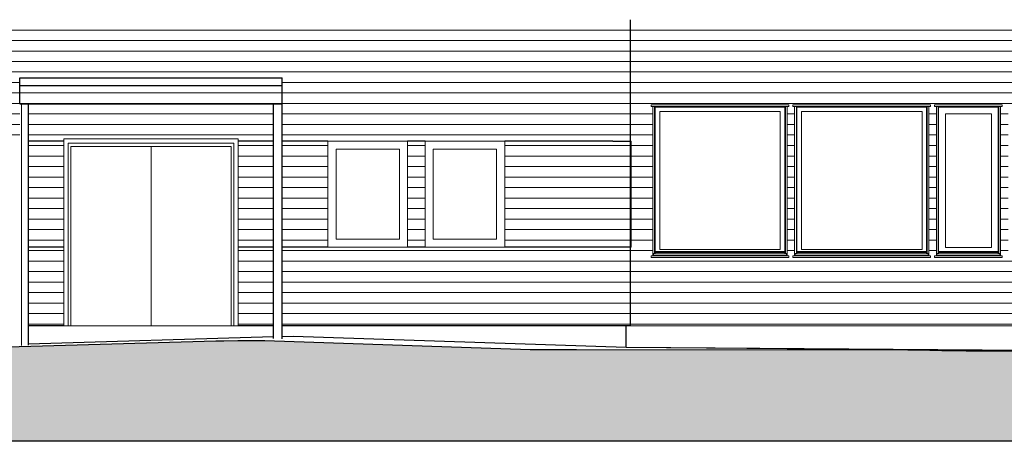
# Model space of a CAD drawing. Header units: millimetres. Extents: x 18966 to 73138, y 1000 to 18261.
# Tile 4 of 13: x 38031 to 49286, y 2500 to 7320. Entities that reach past the tile are written whole.
import ezdxf

# ---------------------------------------------------------------- set-up
doc = ezdxf.new("R2010")
doc.units = ezdxf.units.MM
doc.header["$LTSCALE"] = 0.5
doc.header["$MEASUREMENT"] = 0
doc.linetypes.add('PLINE', pattern=[0])
for name, color, linetype in [('222- Søyler', 7, 'Continuous'), ('23-- Yttervegger', 7, 'Continuous'), ('251- Frittbærende dekker', 7, 'Continuous'), ('71-- Bearbeidet terreng', 7, 'Continuous'), ('71-- Bearbeidet terreng (Skravur)', 7, 'Continuous')]:
    doc.layers.add(name, color=color, linetype=linetype)
for name, color, linetype, lineweight in [('234- Vinduer_ dører_ porter', 7, 'Continuous', 0), ('234- Vinduer_ dører_ porter(Nye konstruksjoner)', 7, 'Continuous', 0), ('235- Utvendig kledning og overflate', 7, 'Continuous', 0), ('235- Utvendig kledning og overflate(Nye konstruksjoner)', 7, 'Continuous', 0)]:
    doc.layers.add(name, color=color, linetype=linetype, lineweight=lineweight)

# ---------------------------------------------------------------- blocks, each defined once
blk = doc.blocks.new('*X2')
at = {"layer": '235- Utvendig kledning og overflate', "linetype": 'PLINE'}
for p, q in [((44810, 5882), (45010, 5882)), ((45010, 5882), (44810, 5882)), ((44810, 5761), (45010, 5761)), ((45010, 5761), (44810, 5761)), ((44810, 5641), (45010, 5641)), ((45010, 5641), (44810, 5641)), ((44810, 5521), (45010, 5521)), ((45010, 5521), (44810, 5521)), ((44810, 5401), (45010, 5401)), ((45010, 5401), (44810, 5401)), ((44810, 5281), (45010, 5281)), ((45010, 5281), (44810, 5281)), ((44810, 5161), (45010, 5161)), ((45010, 5161), (44810, 5161)), ((44810, 5041), (45010, 5041)), ((45010, 5041), (44810, 5041)), ((44810, 4921), (45010, 4921)), ((45010, 4921), (44810, 4921)), ((44810, 4801), (45010, 4801)), ((45010, 4801), (44810, 4801))]:
    blk.add_line(p, q, dxfattribs=at)
blk = doc.blocks.new('*X5')
at = {"layer": '235- Utvendig kledning og overflate', "linetype": 'PLINE'}
for p, q in [((44810, 4681), (45010, 4681)), ((45010, 4681), (44810, 4681)), ((44810, 4561), (45010, 4561)), ((45010, 4561), (44810, 4561)), ((44810, 4441), (45010, 4441)), ((45010, 4441), (44810, 4441)), ((44810, 4321), (45010, 4321)), ((45010, 4321), (44810, 4321)), ((44810, 4201), (45010, 4201)), ((45010, 4201), (44810, 4201)), ((44810, 4081), (45010, 4081)), ((45010, 4081), (44810, 4081)), ((44810, 3961), (45010, 3961)), ((45010, 3961), (44810, 3961)), ((44810, 3841), (45010, 3841)), ((45010, 3841), (44810, 3841))]:
    blk.add_line(p, q, dxfattribs=at)
blk = doc.blocks.new('*X6')
at = {"layer": '235- Utvendig kledning og overflate', "linetype": 'PLINE'}
for p, q in [((44810, 7202), (45010, 7202)), ((45010, 7202), (44810, 7202)), ((44810, 7082), (45010, 7082)), ((45010, 7082), (44810, 7082)), ((44810, 6962), (45010, 6962)), ((45010, 6962), (44810, 6962)), ((44810, 6842), (45010, 6842)), ((45010, 6842), (44810, 6842)), ((44810, 6722), (45010, 6722)), ((45010, 6722), (44810, 6722)), ((44810, 6602), (45010, 6602)), ((45010, 6602), (44810, 6602)), ((44810, 6482), (45010, 6482)), ((45010, 6482), (44810, 6482)), ((44810, 6362), (45010, 6362)), ((45010, 6362), (44810, 6362)), ((44810, 6242), (45010, 6242)), ((45010, 6242), (44810, 6242)), ((44810, 6122), (45010, 6122)), ((45010, 6122), (44810, 6122)), ((44810, 6002), (45010, 6002)), ((45010, 6002), (44810, 6002))]:
    blk.add_line(p, q, dxfattribs=at)
blk = doc.blocks.new('*X11')
at = {"layer": '235- Utvendig kledning og overflate', "linetype": 'PLINE'}
for p, q in [((38131, 5882), (38537, 5882)), ((38537, 5882), (38131, 5882)), ((38131, 5761), (38537, 5761)), ((38537, 5761), (38131, 5761)), ((38131, 5641), (38537, 5641)), ((38537, 5641), (38131, 5641)), ((38131, 5521), (38537, 5521)), ((38537, 5521), (38131, 5521)), ((38131, 5401), (38537, 5401)), ((38537, 5401), (38131, 5401)), ((38131, 5281), (38537, 5281)), ((38537, 5281), (38131, 5281)), ((38131, 5161), (38537, 5161)), ((38537, 5161), (38131, 5161)), ((38131, 5041), (38537, 5041)), ((38537, 5041), (38131, 5041)), ((38131, 4921), (38537, 4921)), ((38537, 4921), (38131, 4921)), ((38131, 4801), (38537, 4801)), ((38537, 4801), (38131, 4801))]:
    blk.add_line(p, q, dxfattribs=at)
blk = doc.blocks.new('*X15')
at = {"layer": '235- Utvendig kledning og overflate', "linetype": 'PLINE'}
for p, q in [((43575, 5882), (43997, 5882)), ((44000, 5882), (43575, 5882)), ((43997, 5882), (44810, 5882)), ((44810, 5882), (44000, 5882)), ((43575, 5761), (43997, 5761)), ((44000, 5761), (43575, 5761)), ((43997, 5761), (44810, 5761)), ((44810, 5761), (44000, 5761)), ((43575, 5641), (43997, 5641)), ((44000, 5641), (43575, 5641)), ((43997, 5641), (44810, 5641)), ((44810, 5641), (44000, 5641)), ((43575, 5521), (43997, 5521)), ((44000, 5521), (43575, 5521)), ((43997, 5521), (44810, 5521)), ((44810, 5521), (44000, 5521)), ((43575, 5401), (43997, 5401)), ((44000, 5401), (43575, 5401)), ((43997, 5401), (44810, 5401)), ((44810, 5401), (44000, 5401)), ((43575, 5281), (43997, 5281)), ((44000, 5281), (43575, 5281)), ((43997, 5281), (44810, 5281)), ((44810, 5281), (44000, 5281)), ((43575, 5161), (43997, 5161)), ((44000, 5161), (43575, 5161)), ((43997, 5161), (44810, 5161)), ((44810, 5161), (44000, 5161)), ((43575, 5041), (43997, 5041)), ((44000, 5041), (43575, 5041)), ((43997, 5041), (44810, 5041)), ((44810, 5041), (44000, 5041)), ((43575, 4921), (43997, 4921)), ((44000, 4921), (43575, 4921)), ((43997, 4921), (44810, 4921)), ((44810, 4921), (44000, 4921)), ((43575, 4801), (43997, 4801)), ((44000, 4801), (43575, 4801)), ((43997, 4801), (44810, 4801)), ((44810, 4801), (44000, 4801))]:
    blk.add_line(p, q, dxfattribs=at)
blk = doc.blocks.new('*X16')
at = {"layer": '235- Utvendig kledning og overflate', "linetype": 'PLINE'}
for p, q in [((40528, 5882), (40931, 5882)), ((40931, 5882), (40528, 5882)), ((40528, 5761), (40931, 5761)), ((40931, 5761), (40528, 5761)), ((40528, 5641), (40931, 5641)), ((40931, 5641), (40528, 5641)), ((40528, 5521), (40931, 5521)), ((40931, 5521), (40528, 5521)), ((40528, 5401), (40931, 5401)), ((40931, 5401), (40528, 5401)), ((40528, 5281), (40931, 5281)), ((40931, 5281), (40528, 5281)), ((40528, 5161), (40931, 5161)), ((40931, 5161), (40528, 5161)), ((40528, 5041), (40931, 5041)), ((40931, 5041), (40528, 5041)), ((40528, 4921), (40931, 4921)), ((40931, 4921), (40528, 4921)), ((40528, 4801), (40931, 4801)), ((40931, 4801), (40528, 4801))]:
    blk.add_line(p, q, dxfattribs=at)
blk = doc.blocks.new('*X17')
at = {"layer": '235- Utvendig kledning og overflate', "linetype": 'PLINE'}
for p, q in [((41031, 5882), (41555, 5882)), ((41555, 5882), (41031, 5882)), ((41031, 5761), (41555, 5761)), ((41555, 5761), (41031, 5761)), ((41031, 5641), (41555, 5641)), ((41555, 5641), (41031, 5641)), ((41031, 5521), (41555, 5521)), ((41555, 5521), (41031, 5521)), ((41031, 5401), (41555, 5401)), ((41555, 5401), (41031, 5401)), ((41031, 5281), (41555, 5281)), ((41555, 5281), (41031, 5281)), ((41031, 5161), (41555, 5161)), ((41555, 5161), (41031, 5161)), ((41031, 5041), (41555, 5041)), ((41555, 5041), (41031, 5041)), ((41031, 4921), (41555, 4921)), ((41555, 4921), (41031, 4921)), ((41031, 4801), (41555, 4801)), ((41555, 4801), (41031, 4801))]:
    blk.add_line(p, q, dxfattribs=at)
blk = doc.blocks.new('*X18')
at = {"layer": '235- Utvendig kledning og overflate', "linetype": 'PLINE'}
for p, q in [((42465, 5882), (42665, 5882)), ((42665, 5882), (42465, 5882)), ((42465, 5761), (42665, 5761)), ((42665, 5761), (42465, 5761)), ((42465, 5641), (42665, 5641)), ((42665, 5641), (42465, 5641)), ((42465, 5521), (42665, 5521)), ((42665, 5521), (42465, 5521)), ((42465, 5401), (42665, 5401)), ((42665, 5401), (42465, 5401)), ((42465, 5281), (42665, 5281)), ((42665, 5281), (42465, 5281)), ((42465, 5161), (42665, 5161)), ((42665, 5161), (42465, 5161)), ((42465, 5041), (42665, 5041)), ((42665, 5041), (42465, 5041)), ((42465, 4921), (42665, 4921)), ((42665, 4921), (42465, 4921)), ((42465, 4801), (42665, 4801)), ((42665, 4801), (42465, 4801))]:
    blk.add_line(p, q, dxfattribs=at)
blk = doc.blocks.new('*X20')
at = {"layer": '235- Utvendig kledning og overflate', "linetype": 'PLINE'}
for p, q in [((38131, 4681), (38537, 4681)), ((38537, 4681), (38131, 4681)), ((38131, 4561), (38537, 4561)), ((38537, 4561), (38131, 4561)), ((38131, 4441), (38537, 4441)), ((38537, 4441), (38131, 4441)), ((38131, 4321), (38537, 4321)), ((38537, 4321), (38131, 4321)), ((38131, 4201), (38537, 4201)), ((38537, 4201), (38131, 4201)), ((38131, 4081), (38537, 4081)), ((38537, 4081), (38131, 4081)), ((38131, 3961), (38537, 3961)), ((38537, 3961), (38131, 3961)), ((38131, 3841), (38537, 3841)), ((38537, 3841), (38131, 3841))]:
    blk.add_line(p, q, dxfattribs=at)
blk = doc.blocks.new('*X21')
at = {"layer": '235- Utvendig kledning og overflate', "linetype": 'PLINE'}
for p, q in [((40528, 4681), (40931, 4681)), ((40931, 4681), (40528, 4681)), ((40528, 4561), (40931, 4561)), ((40931, 4561), (40528, 4561)), ((40528, 4441), (40931, 4441)), ((40931, 4441), (40528, 4441)), ((40528, 4321), (40931, 4321)), ((40931, 4321), (40528, 4321)), ((40528, 4201), (40931, 4201)), ((40931, 4201), (40528, 4201)), ((40528, 4081), (40931, 4081)), ((40931, 4081), (40528, 4081)), ((40528, 3961), (40931, 3961)), ((40931, 3961), (40528, 3961)), ((40528, 3841), (40931, 3841)), ((40931, 3841), (40528, 3841))]:
    blk.add_line(p, q, dxfattribs=at)
blk = doc.blocks.new('*X22')
at = {"layer": '235- Utvendig kledning og overflate', "linetype": 'PLINE'}
for p, q in [((41031, 4681), (43997, 4681)), ((44000, 4681), (41031, 4681)), ((43997, 4681), (44810, 4681)), ((44810, 4681), (44000, 4681)), ((41031, 4561), (43997, 4561)), ((44000, 4561), (41031, 4561)), ((43997, 4561), (44810, 4561)), ((44810, 4561), (44000, 4561)), ((41031, 4441), (43997, 4441)), ((44000, 4441), (41031, 4441)), ((43997, 4441), (44810, 4441)), ((44810, 4441), (44000, 4441)), ((41031, 4321), (43997, 4321)), ((44000, 4321), (41031, 4321)), ((43997, 4321), (44810, 4321)), ((44810, 4321), (44000, 4321)), ((41031, 4201), (43997, 4201)), ((44000, 4201), (41031, 4201)), ((43997, 4201), (44810, 4201)), ((44810, 4201), (44000, 4201)), ((41031, 4081), (43997, 4081)), ((44000, 4081), (41031, 4081)), ((43997, 4081), (44810, 4081)), ((44810, 4081), (44000, 4081)), ((41031, 3961), (43997, 3961)), ((44000, 3961), (41031, 3961)), ((43997, 3961), (44810, 3961)), ((44810, 3961), (44000, 3961)), ((41031, 3841), (43997, 3841)), ((44000, 3841), (41031, 3841)), ((43997, 3841), (44810, 3841)), ((44810, 3841), (44000, 3841))]:
    blk.add_line(p, q, dxfattribs=at)
blk = doc.blocks.new('*X23')
at = {"layer": '235- Utvendig kledning og overflate', "linetype": 'PLINE'}
for p, q in [((34192, 7202), (35997, 7202)), ((36000, 7202), (34192, 7202)), ((35997, 7202), (39997, 7202)), ((40000, 7202), (36000, 7202)), ((39997, 7202), (43997, 7202)), ((44000, 7202), (40000, 7202)), ((43997, 7202), (44810, 7202)), ((44810, 7202), (44000, 7202)), ((34192, 7082), (35997, 7082)), ((36000, 7082), (34192, 7082)), ((35997, 7082), (39997, 7082)), ((40000, 7082), (36000, 7082)), ((39997, 7082), (43997, 7082)), ((44000, 7082), (40000, 7082)), ((43997, 7082), (44810, 7082)), ((44810, 7082), (44000, 7082)), ((34192, 6962), (35997, 6962)), ((36000, 6962), (34192, 6962)), ((35997, 6962), (39997, 6962)), ((40000, 6962), (36000, 6962)), ((39997, 6962), (43997, 6962)), ((44000, 6962), (40000, 6962)), ((43997, 6962), (44810, 6962)), ((44810, 6962), (44000, 6962)), ((34192, 6842), (35997, 6842)), ((36000, 6842), (34192, 6842)), ((35997, 6842), (39997, 6842)), ((40000, 6842), (36000, 6842)), ((39997, 6842), (43997, 6842)), ((44000, 6842), (40000, 6842)), ((43997, 6842), (44810, 6842)), ((44810, 6842), (44000, 6842)), ((34192, 6722), (35997, 6722)), ((36000, 6722), (34192, 6722)), ((35997, 6722), (39997, 6722)), ((40000, 6722), (36000, 6722)), ((39997, 6722), (43997, 6722)), ((44000, 6722), (40000, 6722)), ((43997, 6722), (44810, 6722)), ((44810, 6722), (44000, 6722)), ((34192, 6602), (35997, 6602)), ((36000, 6602), (34192, 6602)), ((35997, 6602), (38031, 6602)), ((38031, 6602), (36000, 6602)), ((41031, 6602), (43997, 6602)), ((44000, 6602), (41031, 6602)), ((43997, 6602), (44810, 6602)), ((44810, 6602), (44000, 6602)), ((34192, 6482), (35997, 6482)), ((36000, 6482), (34192, 6482)), ((35997, 6482), (38031, 6482)), ((38031, 6482), (36000, 6482)), ((41031, 6482), (43997, 6482)), ((44000, 6482), (41031, 6482)), ((43997, 6482), (44810, 6482)), ((44810, 6482), (44000, 6482)), ((34192, 6362), (35997, 6362)), ((36000, 6362), (34192, 6362)), ((35997, 6362), (38031, 6362)), ((38031, 6362), (36000, 6362)), ((41031, 6362), (43997, 6362)), ((44000, 6362), (41031, 6362)), ((43997, 6362), (44810, 6362)), ((44810, 6362), (44000, 6362)), ((34192, 6242), (35997, 6242)), ((36000, 6242), (34192, 6242)), ((35997, 6242), (38031, 6242)), ((38031, 6242), (36000, 6242)), ((41031, 6242), (43997, 6242)), ((44000, 6242), (41031, 6242)), ((43997, 6242), (44810, 6242)), ((44810, 6242), (44000, 6242)), ((34192, 6122), (35997, 6122)), ((36000, 6122), (34192, 6122)), ((35997, 6122), (38031, 6122)), ((38031, 6122), (36000, 6122)), ((41031, 6122), (43997, 6122)), ((44000, 6122), (41031, 6122)), ((43997, 6122), (44810, 6122)), ((44810, 6122), (44000, 6122)), ((34192, 6002), (35997, 6002)), ((36000, 6002), (34192, 6002)), ((35997, 6002), (38031, 6002)), ((38031, 6002), (36000, 6002)), ((41031, 6002), (43997, 6002)), ((44000, 6002), (41031, 6002)), ((43997, 6002), (44810, 6002)), ((44810, 6002), (44000, 6002))]:
    blk.add_line(p, q, dxfattribs=at)
blk = doc.blocks.new('*X24')
at = {"layer": '235- Utvendig kledning og overflate', "linetype": 'PLINE'}
for p, q in [((38131, 6242), (39997, 6242)), ((40000, 6242), (38131, 6242)), ((39997, 6242), (40931, 6242)), ((40931, 6242), (40000, 6242)), ((38131, 6122), (39997, 6122)), ((40000, 6122), (38131, 6122)), ((39997, 6122), (40931, 6122)), ((40931, 6122), (40000, 6122)), ((38131, 6002), (39997, 6002)), ((40000, 6002), (38131, 6002)), ((39997, 6002), (40931, 6002)), ((40931, 6002), (40000, 6002))]:
    blk.add_line(p, q, dxfattribs=at)
blk = doc.blocks.new('*X53')
at = {"layer": '235- Utvendig kledning og overflate', "linetype": 'PLINE'}
for p, q in [((38031, 6482), (39997, 6482)), ((40000, 6482), (38031, 6482)), ((39997, 6482), (41031, 6482)), ((41031, 6482), (40000, 6482)), ((38031, 6362), (39997, 6362)), ((40000, 6362), (38031, 6362)), ((39997, 6362), (41031, 6362)), ((41031, 6362), (40000, 6362))]:
    blk.add_line(p, q, dxfattribs=at)
blk = doc.blocks.new('*X54')
at = {"layer": '235- Utvendig kledning og overflate', "linetype": 'PLINE'}
for p, q in [((38050, 6357), (38050, 4003)), ((38050, 4000), (38050, 6357)), ((38050, 4003), (38050, 3597)), ((38050, 3597), (38050, 4000))]:
    blk.add_line(p, q, dxfattribs=at)
blk = doc.blocks.new('*X104')
at = {"layer": '235- Utvendig kledning og overflate(Nye konstruksjoner)', "linetype": 'PLINE'}
for p, q in [((45010, 7202), (47997, 7202)), ((48000, 7202), (45010, 7202)), ((47997, 7202), (51997, 7202)), ((52000, 7202), (48000, 7202)), ((51997, 7202), (54885, 7202)), ((54885, 7202), (52000, 7202)), ((45010, 7082), (47997, 7082)), ((48000, 7082), (45010, 7082)), ((47997, 7082), (51997, 7082)), ((52000, 7082), (48000, 7082)), ((51997, 7082), (54885, 7082)), ((54885, 7082), (52000, 7082)), ((45010, 6962), (47997, 6962)), ((48000, 6962), (45010, 6962)), ((47997, 6962), (51997, 6962)), ((52000, 6962), (48000, 6962)), ((51997, 6962), (54885, 6962)), ((54885, 6962), (52000, 6962)), ((45010, 6842), (47997, 6842)), ((48000, 6842), (45010, 6842)), ((47997, 6842), (51997, 6842)), ((52000, 6842), (48000, 6842)), ((51997, 6842), (54885, 6842)), ((54885, 6842), (52000, 6842)), ((45010, 6722), (47997, 6722)), ((48000, 6722), (45010, 6722)), ((47997, 6722), (51997, 6722)), ((52000, 6722), (48000, 6722)), ((51997, 6722), (54885, 6722)), ((54885, 6722), (52000, 6722)), ((45010, 6602), (47997, 6602)), ((48000, 6602), (45010, 6602)), ((47997, 6602), (51997, 6602)), ((52000, 6602), (48000, 6602)), ((51997, 6602), (54885, 6602)), ((54885, 6602), (52000, 6602)), ((45010, 6482), (47997, 6482)), ((48000, 6482), (45010, 6482)), ((47997, 6482), (51997, 6482)), ((52000, 6482), (48000, 6482)), ((51997, 6482), (54885, 6482)), ((54885, 6482), (52000, 6482)), ((45010, 6362), (47997, 6362)), ((48000, 6362), (45010, 6362)), ((47997, 6362), (51997, 6362)), ((52000, 6362), (48000, 6362)), ((51997, 6362), (54885, 6362)), ((54885, 6362), (52000, 6362)), ((45010, 6242), (45269, 6242)), ((45269, 6242), (45010, 6242)), ((46803, 6242), (46889, 6242)), ((46889, 6242), (46803, 6242)), ((48423, 6242), (48509, 6242)), ((48509, 6242), (48423, 6242)), ((49243, 6242), (49329, 6242)), ((49329, 6242), (49243, 6242)), ((50863, 6242), (50949, 6242)), ((50949, 6242), (50863, 6242)), ((51683, 6242), (51769, 6242)), ((51769, 6242), (51683, 6242)), ((53303, 6242), (53389, 6242)), ((53389, 6242), (53303, 6242)), ((54123, 6242), (54885, 6242)), ((54885, 6242), (54123, 6242)), ((45010, 6122), (45269, 6122)), ((45269, 6122), (45010, 6122)), ((46803, 6122), (46889, 6122)), ((46889, 6122), (46803, 6122)), ((48423, 6122), (48509, 6122)), ((48509, 6122), (48423, 6122)), ((49243, 6122), (49329, 6122)), ((49329, 6122), (49243, 6122)), ((50863, 6122), (50949, 6122)), ((50949, 6122), (50863, 6122)), ((51683, 6122), (51769, 6122)), ((51769, 6122), (51683, 6122)), ((53303, 6122), (53389, 6122)), ((53389, 6122), (53303, 6122)), ((54123, 6122), (54885, 6122)), ((54885, 6122), (54123, 6122)), ((45010, 6002), (45269, 6002)), ((45269, 6002), (45010, 6002)), ((46803, 6002), (46889, 6002)), ((46889, 6002), (46803, 6002)), ((48423, 6002), (48509, 6002)), ((48509, 6002), (48423, 6002)), ((49243, 6002), (49329, 6002)), ((49329, 6002), (49243, 6002)), ((50863, 6002), (50949, 6002)), ((50949, 6002), (50863, 6002)), ((51683, 6002), (51769, 6002)), ((51769, 6002), (51683, 6002)), ((53303, 6002), (53389, 6002)), ((53389, 6002), (53303, 6002)), ((54123, 6002), (54885, 6002)), ((54885, 6002), (54123, 6002)), ((45019, 5882), (45269, 5882)), ((45269, 5882), (45019, 5882)), ((46803, 5882), (46889, 5882)), ((46889, 5882), (46803, 5882)), ((48423, 5882), (48509, 5882)), ((48509, 5882), (48423, 5882)), ((49243, 5882), (49329, 5882)), ((49329, 5882), (49243, 5882)), ((50863, 5882), (50949, 5882)), ((50949, 5882), (50863, 5882)), ((51683, 5882), (51769, 5882)), ((51769, 5882), (51683, 5882)), ((53303, 5882), (53389, 5882)), ((53389, 5882), (53303, 5882)), ((54123, 5882), (54885, 5882)), ((54885, 5882), (54123, 5882)), ((45019, 5761), (45269, 5761)), ((45269, 5761), (45019, 5761)), ((46803, 5761), (46889, 5761)), ((46889, 5761), (46803, 5761)), ((48423, 5761), (48509, 5761)), ((48509, 5761), (48423, 5761)), ((49243, 5761), (49329, 5761)), ((49329, 5761), (49243, 5761)), ((50863, 5761), (50949, 5761)), ((50949, 5761), (50863, 5761)), ((51683, 5761), (51769, 5761)), ((51769, 5761), (51683, 5761)), ((53303, 5761), (53389, 5761)), ((53389, 5761), (53303, 5761)), ((54123, 5761), (54885, 5761)), ((54885, 5761), (54123, 5761)), ((45019, 5641), (45269, 5641)), ((45269, 5641), (45019, 5641)), ((46803, 5641), (46889, 5641)), ((46889, 5641), (46803, 5641)), ((48423, 5641), (48509, 5641)), ((48509, 5641), (48423, 5641)), ((49243, 5641), (49329, 5641)), ((49329, 5641), (49243, 5641)), ((50863, 5641), (50949, 5641)), ((50949, 5641), (50863, 5641)), ((51683, 5641), (51769, 5641)), ((51769, 5641), (51683, 5641)), ((53303, 5641), (53389, 5641)), ((53389, 5641), (53303, 5641)), ((54123, 5641), (54885, 5641)), ((54885, 5641), (54123, 5641)), ((45019, 5521), (45269, 5521)), ((45269, 5521), (45019, 5521)), ((46803, 5521), (46889, 5521)), ((46889, 5521), (46803, 5521)), ((48423, 5521), (48509, 5521)), ((48509, 5521), (48423, 5521)), ((49243, 5521), (49329, 5521)), ((49329, 5521), (49243, 5521)), ((50863, 5521), (50949, 5521)), ((50949, 5521), (50863, 5521)), ((51683, 5521), (51769, 5521)), ((51769, 5521), (51683, 5521)), ((53303, 5521), (53389, 5521)), ((53389, 5521), (53303, 5521)), ((54123, 5521), (54885, 5521)), ((54885, 5521), (54123, 5521)), ((45019, 5401), (45269, 5401)), ((45269, 5401), (45019, 5401)), ((46803, 5401), (46889, 5401)), ((46889, 5401), (46803, 5401)), ((48423, 5401), (48509, 5401)), ((48509, 5401), (48423, 5401)), ((49243, 5401), (49329, 5401)), ((49329, 5401), (49243, 5401)), ((50863, 5401), (50949, 5401)), ((50949, 5401), (50863, 5401)), ((51683, 5401), (51769, 5401)), ((51769, 5401), (51683, 5401)), ((53303, 5401), (53389, 5401)), ((53389, 5401), (53303, 5401)), ((54123, 5401), (54885, 5401)), ((54885, 5401), (54123, 5401)), ((45019, 5281), (45269, 5281)), ((45269, 5281), (45019, 5281)), ((46803, 5281), (46889, 5281)), ((46889, 5281), (46803, 5281)), ((48423, 5281), (48509, 5281)), ((48509, 5281), (48423, 5281)), ((49243, 5281), (49329, 5281)), ((49329, 5281), (49243, 5281)), ((50863, 5281), (50949, 5281)), ((50949, 5281), (50863, 5281)), ((51683, 5281), (51769, 5281)), ((51769, 5281), (51683, 5281)), ((53303, 5281), (53389, 5281)), ((53389, 5281), (53303, 5281)), ((54123, 5281), (54885, 5281)), ((54885, 5281), (54123, 5281)), ((45019, 5161), (45269, 5161)), ((45269, 5161), (45019, 5161)), ((46803, 5161), (46889, 5161)), ((46889, 5161), (46803, 5161)), ((48423, 5161), (48509, 5161)), ((48509, 5161), (48423, 5161)), ((49243, 5161), (49329, 5161)), ((49329, 5161), (49243, 5161)), ((50863, 5161), (50949, 5161)), ((50949, 5161), (50863, 5161)), ((51683, 5161), (51769, 5161)), ((51769, 5161), (51683, 5161)), ((53303, 5161), (53389, 5161)), ((53389, 5161), (53303, 5161)), ((54123, 5161), (54885, 5161)), ((54885, 5161), (54123, 5161)), ((45019, 5041), (45269, 5041)), ((45269, 5041), (45019, 5041)), ((46803, 5041), (46889, 5041)), ((46889, 5041), (46803, 5041)), ((48423, 5041), (48509, 5041)), ((48509, 5041), (48423, 5041)), ((49243, 5041), (49329, 5041)), ((49329, 5041), (49243, 5041)), ((50863, 5041), (50949, 5041)), ((50949, 5041), (50863, 5041)), ((51683, 5041), (51769, 5041)), ((51769, 5041), (51683, 5041)), ((53303, 5041), (53389, 5041)), ((53389, 5041), (53303, 5041)), ((54123, 5041), (54885, 5041)), ((54885, 5041), (54123, 5041)), ((45019, 4921), (45269, 4921)), ((45269, 4921), (45019, 4921)), ((46803, 4921), (46889, 4921)), ((46889, 4921), (46803, 4921)), ((48423, 4921), (48509, 4921)), ((48509, 4921), (48423, 4921)), ((49243, 4921), (49329, 4921)), ((49329, 4921), (49243, 4921)), ((50863, 4921), (50949, 4921)), ((50949, 4921), (50863, 4921)), ((51683, 4921), (51769, 4921)), ((51769, 4921), (51683, 4921)), ((53303, 4921), (53389, 4921)), ((53389, 4921), (53303, 4921)), ((54123, 4921), (54885, 4921)), ((54885, 4921), (54123, 4921)), ((45019, 4801), (45269, 4801)), ((45269, 4801), (45019, 4801)), ((46803, 4801), (46889, 4801)), ((46889, 4801), (46803, 4801)), ((48423, 4801), (48509, 4801)), ((48509, 4801), (48423, 4801)), ((49243, 4801), (49329, 4801)), ((49329, 4801), (49243, 4801)), ((50863, 4801), (50949, 4801)), ((50949, 4801), (50863, 4801)), ((51683, 4801), (51769, 4801)), ((51769, 4801), (51683, 4801)), ((53303, 4801), (53389, 4801)), ((53389, 4801), (53303, 4801)), ((54123, 4801), (54885, 4801)), ((54885, 4801), (54123, 4801)), ((45010, 4681), (45269, 4681)), ((45269, 4681), (45010, 4681)), ((46803, 4681), (46889, 4681)), ((46889, 4681), (46803, 4681)), ((48423, 4681), (48509, 4681)), ((48509, 4681), (48423, 4681)), ((49243, 4681), (49329, 4681)), ((49329, 4681), (49243, 4681)), ((50863, 4681), (50949, 4681)), ((50949, 4681), (50863, 4681)), ((51683, 4681), (51769, 4681)), ((51769, 4681), (51683, 4681)), ((53303, 4681), (53389, 4681)), ((53389, 4681), (53303, 4681)), ((54123, 4681), (54885, 4681)), ((54885, 4681), (54123, 4681)), ((45010, 4561), (47997, 4561)), ((48000, 4561), (45010, 4561)), ((47997, 4561), (51997, 4561)), ((52000, 4561), (48000, 4561)), ((51997, 4561), (54885, 4561)), ((54885, 4561), (52000, 4561)), ((45010, 4441), (47997, 4441)), ((48000, 4441), (45010, 4441)), ((47997, 4441), (51997, 4441)), ((52000, 4441), (48000, 4441)), ((51997, 4441), (54885, 4441)), ((54885, 4441), (52000, 4441)), ((45010, 4321), (47997, 4321)), ((48000, 4321), (45010, 4321)), ((47997, 4321), (51997, 4321)), ((52000, 4321), (48000, 4321)), ((51997, 4321), (54885, 4321)), ((54885, 4321), (52000, 4321)), ((45010, 4201), (47997, 4201)), ((48000, 4201), (45010, 4201)), ((47997, 4201), (51997, 4201)), ((52000, 4201), (48000, 4201)), ((51997, 4201), (54885, 4201)), ((54885, 4201), (52000, 4201)), ((45010, 4081), (47997, 4081)), ((48000, 4081), (45010, 4081)), ((47997, 4081), (51997, 4081)), ((52000, 4081), (48000, 4081)), ((51997, 4081), (54885, 4081)), ((54885, 4081), (52000, 4081)), ((45010, 3961), (47997, 3961)), ((48000, 3961), (45010, 3961)), ((47997, 3961), (51997, 3961)), ((52000, 3961), (48000, 3961)), ((51997, 3961), (54885, 3961)), ((54885, 3961), (52000, 3961)), ((45010, 3841), (47997, 3841)), ((48000, 3841), (45010, 3841)), ((47997, 3841), (51997, 3841)), ((52000, 3841), (48000, 3841)), ((51997, 3841), (54885, 3841)), ((54885, 3841), (52000, 3841))]:
    blk.add_line(p, q, dxfattribs=at)

msp = doc.modelspace()

# ---------------------------------------------------------------- hatches: boundary and pattern name
at = {"layer": '71-- Bearbeidet terreng (Skravur)', "linetype": 'Continuous'}
msp.add_hatch(color=256, dxfattribs=at).paths.add_polyline_path([(19580, 3480), (18966, 3480), (18966, 2500), (62661, 2500), (62661, 3431), (62425, 3433), (61972, 3437), (61566, 3441), (61199, 3445), (60866, 3448), (60560, 3450), (60279, 3453), (60145, 3454), (59992, 3455), (59867, 3456), (59731, 3457), (59492, 3459), (59269, 3461), (59060, 3463), (58863, 3464), (58678, 3465), (58589, 3466), (58524, 3466), (58353, 3467), (58191, 3468), (58036, 3469), (57961, 3470), (57847, 3470), (57709, 3471), (57577, 3472), (49980, 3528), (49779, 3530), (49589, 3531), (49409, 3532), (49239, 3533), (49077, 3534), (48922, 3535), (48848, 3535), (48712, 3538), (48571, 3540), (48436, 3543), (48307, 3545), (48183, 3547), (44395, 3550), (44323, 3550), (44175, 3550), (44023, 3550), (43865, 3549), (40832, 3652), (40681, 3652), (40525, 3651), (40364, 3650), (40274, 3650), (34850, 3492), (34778, 3492), (34588, 3492), (34404, 3491), (31806, 3491), (31712, 3491), (31667, 3491), (31626, 3491), (31541, 3491), (31453, 3491), (31361, 3491), (31267, 3491), (31170, 3491), (28530, 3489), (28420, 3489), (28307, 3489), (28191, 3489), (28073, 3489), (27979, 3489), (27913, 3489), (27780, 3489), (27646, 3489), (27510, 3489), (27374, 3490), (27237, 3490), (27101, 3490), (26966, 3490), (26832, 3490), (26700, 3490), (26570, 3490), (26443, 3490), (26320, 3490), (26200, 3490), (26085, 3490), (25975, 3490), (25896, 3491)])

# ---------------------------------------------------------------- linework, layer by layer
at = {"layer": '222- Søyler', "linetype": 'PLINE'}
for p, q in [((38031, 6357), (38131, 6357)), ((38131, 3599), (38131, 6357)), ((40931, 3674), (40931, 6357)), ((40931, 6357), (41031, 6357)), ((41031, 6357), (41031, 6357)), ((41031, 3673), (41031, 6357))]:
    msp.add_line(p, q, dxfattribs=at)
at = {"layer": '23-- Yttervegger', "linetype": 'PLINE'}
for p, q in [((45010, 7320), (45010, 5930)), ((38537, 5930), (38131, 5930)), ((40931, 5930), (40528, 5930)), ((41555, 5930), (41031, 5930)), ((42665, 5930), (42465, 5930)), ((44810, 5930), (43575, 5930)), ((44810, 5930), (45010, 5930)), ((45010, 5930), (45010, 4720)), ((38537, 4720), (38131, 4720)), ((40931, 4720), (40528, 4720)), ((41555, 4720), (41031, 4720)), ((42665, 4720), (42465, 4720)), ((44810, 4720), (43575, 4720)), ((45010, 4720), (44810, 4720)), ((45010, 4720), (45010, 3820)), ((38537, 3820), (38131, 3820)), ((40931, 3820), (40528, 3820)), ((44810, 3820), (41031, 3820)), ((45010, 3820), (44810, 3820))]:
    msp.add_line(p, q, dxfattribs=at)
at = {"layer": '234- Vinduer_ dører_ porter', "linetype": 'PLINE'}
for p, q in [((38537, 5957), (38537, 3820)), ((40528, 5957), (38537, 5957)), ((38587, 3820), (38587, 5907)), ((38587, 5907), (40478, 5907)), ((39533, 5869), (38615, 5869)), ((38615, 5869), (38615, 3820)), ((39533, 3820), (39533, 5869)), ((39533, 5869), (40450, 5869)), ((40450, 5869), (40450, 3820)), ((40478, 5907), (40478, 3820)), ((40528, 3820), (40528, 5957)), ((41555, 5930), (41555, 4720)), ((42465, 5930), (41555, 5930)), ((42465, 4720), (42465, 5930)), ((42665, 5930), (42665, 4720)), ((43575, 5930), (42665, 5930)), ((43575, 4720), (43575, 5930)), ((45010, 5930), (45019, 5930)), ((45019, 5930), (45019, 4720)), ((41647, 4812), (41647, 5838)), ((41647, 5838), (42373, 5838)), ((42373, 5838), (42373, 4812)), ((42757, 4812), (42757, 5838)), ((42757, 5838), (43483, 5838)), ((43483, 5838), (43483, 4812)), ((42373, 4812), (41647, 4812)), ((43483, 4812), (42757, 4812)), ((41555, 4720), (42465, 4720)), ((42665, 4720), (43575, 4720)), ((45010, 4720), (45019, 4720)), ((38537, 3820), (38587, 3820)), ((38587, 3820), (38615, 3820)), ((38615, 3820), (39533, 3820)), ((40450, 3820), (39533, 3820)), ((40450, 3820), (40478, 3820)), ((40478, 3820), (40528, 3820))]:
    msp.add_line(p, q, dxfattribs=at)
at = {"layer": '234- Vinduer_ dører_ porter(Nye konstruksjoner)', "linetype": 'PLINE'}
for p, q in [((45249, 6327), (45249, 6347)), ((46823, 6347), (45249, 6347)), ((45269, 6327), (45249, 6327)), ((45269, 4620), (45269, 6327)), ((45269, 6327), (45289, 6327)), ((45289, 6327), (45289, 4646)), ((46783, 6327), (45289, 6327)), ((45295, 6321), (45295, 4650)), ((46777, 6321), (45295, 6321)), ((46777, 4650), (46777, 6321)), ((46783, 4646), (46783, 6327)), ((46783, 6327), (46803, 6327)), ((46803, 6327), (46803, 4620)), ((46823, 6327), (46803, 6327)), ((46823, 6327), (46823, 6347)), ((46869, 6327), (46869, 6347)), ((48443, 6347), (46869, 6347)), ((46889, 6327), (46869, 6327)), ((46889, 4620), (46889, 6327)), ((46889, 6327), (46909, 6327)), ((46909, 6327), (46909, 4646)), ((48403, 6327), (46909, 6327)), ((46915, 6321), (46915, 4650)), ((48397, 6321), (46915, 6321)), ((48397, 4650), (48397, 6321)), ((48403, 4646), (48403, 6327)), ((48403, 6327), (48423, 6327)), ((48423, 6327), (48423, 4620)), ((48443, 6327), (48423, 6327)), ((48443, 6327), (48443, 6347)), ((48489, 6327), (48489, 6347)), ((49263, 6347), (48489, 6347)), ((48509, 6327), (48489, 6327)), ((48509, 4620), (48509, 6327)), ((48509, 6327), (48529, 6327)), ((48529, 6327), (48529, 4646)), ((49223, 6327), (48529, 6327)), ((48535, 6321), (48535, 4650)), ((49217, 6321), (48535, 6321)), ((49217, 4650), (49217, 6321)), ((49223, 4646), (49223, 6327)), ((49223, 6327), (49243, 6327)), ((49243, 6327), (49243, 4620)), ((49263, 6327), (49243, 6327)), ((49263, 6327), (49263, 6347)), ((45347, 6269), (45347, 4691)), ((46725, 6269), (45347, 6269)), ((46725, 4691), (46725, 6269)), ((46967, 6269), (46967, 4691)), ((48345, 6269), (46967, 6269)), ((48345, 4691), (48345, 6269)), ((48613, 6243), (48613, 4717)), ((49139, 6243), (48613, 6243)), ((49139, 4717), (49139, 6243)), ((45249, 4600), (45249, 4620)), ((45269, 4620), (45249, 4620)), ((45289, 4620), (45269, 4620)), ((45276, 4646), (45289, 4646)), ((45276, 4646), (45276, 4644)), ((45276, 4644), (45276, 4624)), ((46796, 4644), (45276, 4644)), ((46796, 4624), (45276, 4624)), ((45289, 4650), (45295, 4650)), ((45289, 4624), (45289, 4620)), ((46783, 4620), (45289, 4620)), ((46777, 4670), (45295, 4670)), ((46777, 4660), (45295, 4660)), ((45295, 4624), (45295, 4620)), ((45347, 4691), (46725, 4691)), ((46777, 4650), (46783, 4650)), ((46777, 4620), (46777, 4624)), ((46783, 4646), (46796, 4646)), ((46783, 4620), (46783, 4624)), ((46803, 4620), (46783, 4620)), ((46796, 4646), (46796, 4644)), ((46796, 4644), (46796, 4624)), ((46823, 4620), (46803, 4620)), ((46823, 4600), (46823, 4620)), ((46869, 4600), (46869, 4620)), ((46889, 4620), (46869, 4620)), ((46909, 4620), (46889, 4620)), ((46896, 4646), (46909, 4646)), ((46896, 4646), (46896, 4644)), ((46896, 4644), (46896, 4624)), ((48416, 4644), (46896, 4644)), ((48416, 4624), (46896, 4624)), ((46909, 4650), (46915, 4650)), ((46909, 4624), (46909, 4620)), ((48403, 4620), (46909, 4620)), ((48397, 4670), (46915, 4670)), ((48397, 4660), (46915, 4660)), ((46915, 4624), (46915, 4620)), ((46967, 4691), (48345, 4691)), ((48397, 4650), (48403, 4650)), ((48397, 4620), (48397, 4624)), ((48403, 4646), (48416, 4646)), ((48403, 4620), (48403, 4624)), ((48423, 4620), (48403, 4620)), ((48416, 4646), (48416, 4644)), ((48416, 4644), (48416, 4624)), ((48443, 4620), (48423, 4620)), ((48443, 4600), (48443, 4620)), ((48489, 4600), (48489, 4620)), ((48509, 4620), (48489, 4620)), ((48529, 4620), (48509, 4620)), ((48516, 4646), (48529, 4646)), ((48516, 4646), (48516, 4644)), ((48516, 4644), (48516, 4624)), ((49236, 4644), (48516, 4644)), ((49236, 4624), (48516, 4624)), ((48529, 4650), (48535, 4650)), ((48529, 4624), (48529, 4620)), ((49223, 4620), (48529, 4620)), ((49217, 4670), (48535, 4670)), ((49217, 4660), (48535, 4660)), ((48535, 4624), (48535, 4620)), ((48613, 4717), (49139, 4717)), ((49217, 4650), (49223, 4650)), ((49217, 4620), (49217, 4624)), ((49223, 4646), (49236, 4646)), ((49223, 4620), (49223, 4624)), ((49243, 4620), (49223, 4620)), ((49236, 4646), (49236, 4644)), ((49236, 4644), (49236, 4624)), ((49263, 4620), (49243, 4620)), ((49263, 4600), (49263, 4620)), ((46823, 4600), (45249, 4600)), ((48443, 4600), (46869, 4600)), ((49263, 4600), (48489, 4600))]:
    msp.add_line(p, q, dxfattribs=at)
at = {"layer": '235- Utvendig kledning og overflate(Nye konstruksjoner)', "linetype": 'PLINE'}
msp.add_line((54885, 3820), (45010, 3820), dxfattribs=at)
at = {"layer": '251- Frittbærende dekker', "linetype": 'PLINE'}
for p, q in [((38031, 6569), (38031, 6657)), ((38031, 6657), (41031, 6657)), ((41031, 6569), (41031, 6657)), ((38031, 6357), (38031, 6569)), ((38031, 6569), (41031, 6569)), ((41031, 6357), (41031, 6569)), ((41031, 6569), (41031, 6569)), ((38131, 6357), (40931, 6357)), ((44963, 3571), (44963, 3820)), ((44963, 3549), (44963, 3550))]:
    msp.add_line(p, q, dxfattribs=at)
at = {"layer": '71-- Bearbeidet terreng', "linetype": 'PLINE'}
for p, q in [((40931, 3693), (38131, 3612)), ((41159, 3700), (41031, 3696)), ((44963, 3571), (41159, 3700)), ((48183, 3547), (44963, 3571)), ((54831, 3500), (44963, 3571)), ((47501, 3547), (47468, 3548)), ((62661, 2500), (18966, 2500))]:
    msp.add_line(p, q, dxfattribs=at)
at = {"layer": '71-- Bearbeidet terreng', "linetype": 'PLINE', "flags": 128}
msp.add_lwpolyline([(18966, 3480), (19580, 3480), (25896, 3491), (25975, 3490), (26085, 3490), (26200, 3490), (26320, 3490), (26443, 3490), (26570, 3490), (26700, 3490), (26832, 3490), (26966, 3490), (27101, 3490), (27237, 3490), (27374, 3490), (27510, 3489), (27646, 3489), (27780, 3489), (27913, 3489), (27979, 3489), (28073, 3489), (28191, 3489), (28307, 3489), (28420, 3489), (28530, 3489), (31170, 3491), (31267, 3491), (31361, 3491), (31453, 3491), (31541, 3491), (31626, 3491), (31667, 3491), (31712, 3491), (31806, 3491), (34404, 3491), (34588, 3492), (34778, 3492), (34850, 3492), (40274, 3650), (40364, 3650), (40525, 3651), (40681, 3652), (40832, 3652), (43865, 3549), (44023, 3550), (44175, 3550), (44323, 3550), (44395, 3550), (48183, 3547), (48307, 3545), (48436, 3543), (48571, 3540), (48712, 3538), (48848, 3535), (48922, 3535), (49077, 3534), (49239, 3533), (49409, 3532), (49589, 3531), (49779, 3530), (49980, 3528), (57577, 3472), (57709, 3471), (57847, 3470), (57961, 3470), (58036, 3469), (58191, 3468), (58353, 3467), (58524, 3466), (58589, 3466), (58678, 3465), (58863, 3464), (59060, 3463), (59269, 3461), (59492, 3459), (59731, 3457), (59867, 3456), (59992, 3455), (60145, 3454), (60279, 3453), (60560, 3450), (60866, 3448), (61199, 3445), (61566, 3441), (61972, 3437), (62425, 3433), (62661, 3431)], dxfattribs=at)

# ---------------------------------------------------------------- block references
at = {"layer": '222- Søyler'}
msp.add_blockref('*X54', (0, 0), dxfattribs=at)
at = {"layer": '23-- Yttervegger'}
for name in ['*X23', '*X6', '*X24', '*X11', '*X16', '*X17', '*X18', '*X15', '*X2', '*X20', '*X21', '*X22', '*X5']:
    msp.add_blockref(name, (0, 0), dxfattribs=at)
at = {"layer": '235- Utvendig kledning og overflate(Nye konstruksjoner)'}
msp.add_blockref('*X104', (0, 0), dxfattribs=at)
at = {"layer": '251- Frittbærende dekker'}
msp.add_blockref('*X53', (0, 0), dxfattribs=at)

doc.saveas('drawing.dxf')
